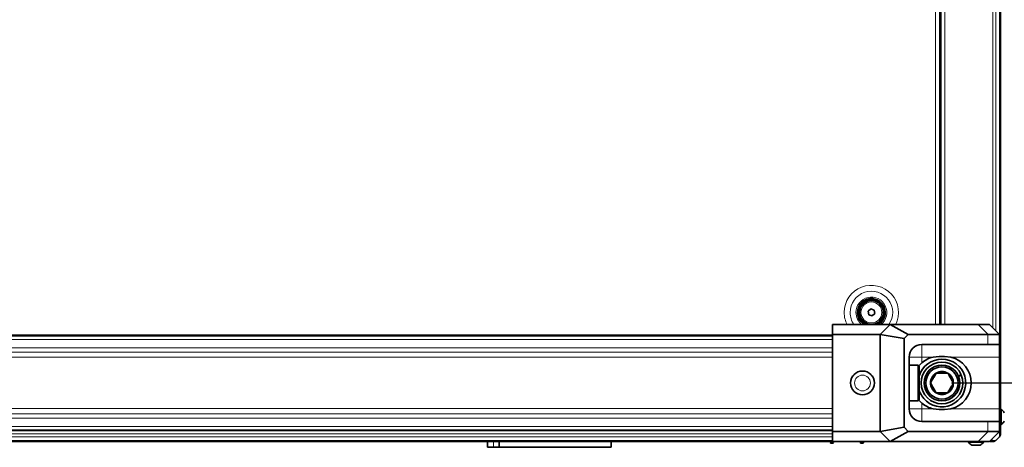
# Model space of a CAD drawing. Header units: millimetres. Extents: x 0 to 1118, y 0 to 864.
# Tile 87 of 91: x 828 to 994, y 471 to 543. Entities that reach past the tile are written whole.
import ezdxf

# ---------------------------------------------------------------- set-up
doc = ezdxf.new("R2010")
doc.units = ezdxf.units.MM
doc.layers.add('ALPHAREV', color=7, linetype='Continuous', lineweight=25)
doc.styles.add('SLDTEXTSTYLE0', font='TXT', dxfattribs={"width": 0.605})
doc.dimstyles.new('SLDDIMSTYLE2', dxfattribs={"dimtxt": 3.175, "dimasz": 4.572, "dimexe": 0, "dimexo": 0.0625, "dimgap": 0.79375, "dimtad": 0, "dimtih": 1, "dimtoh": 1, "dimdec": 0, "dimlfac": 3, "dimrnd": 1e-09, "dimzin": 12, "dimdsep": 46, "dimtxsty": 'SLDTEXTSTYLE0', "dimsah": 1, "dimcen": 0.09, "dimadec": 0, "dimazin": 3, "dimtfac": 1, "dimtofl": 0, "dimtmove": 0, "dimatfit": 3, "dimfxl": 1, "dimfrac": 2, "dimtolj": 1, "dimtzin": 12, "dimarcsym": 0})

# ---------------------------------------------------------------- blocks, each defined once
blk = doc.blocks.new('_D_1')
at = {"layer": 'ALPHAREV'}
for p, q in [((984.65, 673.68), (1031.35, 673.68)), ((1029.75, 673.68), (1029.75, 580.85)), ((1029.14, 580.12), (1028.05, 580.12)), ((1028.05, 580.12), (1028.05, 575.25)), ((1037.63, 580.12), (1038.72, 580.12)), ((1038.72, 580.12), (1038.72, 575.25)), ((1028.05, 575.25), (1029.14, 575.25)), ((1038.72, 575.25), (1037.63, 575.25)), ((1029.75, 481.68), (1029.75, 574.52)), ((984.65, 481.68), (1031.35, 481.68))]:
    blk.add_line(p, q, dxfattribs=at)
for points in [[(1029.75, 673.68), (1028.98, 669.11), (1030.51, 669.11)], [(1029.75, 481.68), (1030.51, 486.25), (1028.98, 486.25)]]:
    blk.add_solid(points, dxfattribs=at)
at = {"layer": 'ALPHAREV', "char_height": 3.175, "attachment_point": 1, "style": 'SLDTEXTSTYLE0'}
for s, insert in [('576', (1019.68, 579.34)), ('22.7', (1029.14, 579.34))]:
    blk.add_mtext(s, dxfattribs=dict(at, insert=insert))

msp = doc.modelspace()

# ---------------------------------------------------------------- linework, layer by layer
at = {"color": 7, "linetype": 'Continuous', "lineweight": 35}
for p, q in [((992.881, 667.299), (992.881, 488.066)), ((982.698, 663.883), (982.698, 491.483)), ((982.881, 663.883), (982.881, 491.483)), ((970.651, 493.712), (971.102, 494.102)), ((971.102, 494.102), (971.666, 493.906)), ((971.666, 493.906), (971.778, 493.321)), ((970.763, 493.126), (970.651, 493.712)), ((971.327, 492.93), (970.763, 493.126)), ((971.778, 493.321), (971.327, 492.93)), ((964.714, 489.816), (964.714, 491.483)), ((964.714, 491.483), (974.357, 491.483)), ((972.691, 489.816), (974.357, 491.483)), ((977.405, 489.816), (974.357, 491.483)), ((974.357, 491.483), (989.115, 491.483)), ((989.115, 491.483), (991.048, 491.483)), ((991.048, 491.483), (992.714, 489.816)), ((743.381, 489.683), (964.714, 489.683)), ((972.691, 489.816), (964.714, 489.816)), ((964.714, 489.816), (964.714, 473.549)), ((976.714, 489.126), (972.691, 489.816)), ((972.691, 489.816), (972.691, 473.549)), ((976.714, 489.126), (977.405, 489.816)), ((976.714, 474.24), (976.714, 489.126)), ((977.405, 489.816), (990.762, 489.816)), ((992.714, 489.816), (992.714, 488.149)), ((992.714, 489.816), (992.714, 489.816)), ((990.762, 488.149), (979.664, 488.149)), ((992.714, 488.149), (990.762, 488.149)), ((992.714, 488.149), (992.714, 486.033)), ((992.881, 488.066), (992.714, 488.066)), ((992.881, 488), (992.881, 479.517)), ((977.548, 486.033), (977.548, 477.333)), ((982.598, 486.149), (981.583, 486.033)), ((983.498, 486.149), (982.598, 486.149)), ((984.512, 486.033), (983.498, 486.149)), ((992.714, 486.033), (992.714, 477.333)), ((979.048, 484.683), (977.548, 484.683)), ((979.214, 484.516), (979.048, 484.683)), ((979.048, 478.683), (979.048, 484.683)), ((979.664, 485.051), (979.197, 484.534)), ((979.214, 484.516), (979.214, 478.849)), ((986.259, 483.076), (985.798, 482.881)), ((985.824, 482.82), (986.285, 483.014)), ((992.881, 479.517), (992.881, 479.316)), ((977.548, 478.683), (979.048, 478.683)), ((979.048, 478.683), (979.214, 478.849)), ((982.598, 477.216), (981.583, 477.333)), ((984.512, 477.333), (983.498, 477.216)), ((992.714, 475.216), (992.714, 477.333)), ((983.498, 477.216), (982.598, 477.216)), ((992.968, 477.236), (992.881, 477.236)), ((992.968, 476.209), (992.968, 477.236)), ((992.968, 474.736), (992.968, 476.209)), ((976.714, 474.24), (972.691, 473.549)), ((976.714, 474.24), (977.405, 473.549)), ((990.762, 475.216), (979.664, 475.216)), ((992.714, 475.216), (990.762, 475.216)), ((992.714, 473.549), (992.714, 475.216)), ((992.881, 474.736), (992.968, 474.736)), ((964.714, 473.683), (743.381, 473.683)), ((972.691, 473.549), (964.714, 473.549)), ((964.714, 473.549), (964.714, 471.883)), ((972.691, 473.549), (974.357, 471.883)), ((977.405, 473.549), (974.357, 471.883)), ((977.405, 473.549), (990.762, 473.549)), ((991.048, 471.883), (992.714, 473.549)), ((992.686, 472.654), (992.076, 472.045)), ((992.714, 473.549), (992.714, 473.549)), ((976.664, 471.849), (731.431, 471.849)), ((906.811, 471.849), (906.811, 470.883)), ((907.811, 470.883), (906.811, 470.883)), ((908.798, 470.883), (907.811, 470.883)), ((908.798, 471.849), (908.798, 470.883)), ((927.578, 470.883), (908.798, 470.883)), ((927.578, 470.883), (927.578, 471.849)), ((964.669, 471.554), (964.489, 471.554)), ((964.714, 471.883), (974.357, 471.883)), ((969.707, 471.556), (969.526, 471.556)), ((974.357, 471.883), (989.115, 471.883)), ((976.664, 471.849), (976.664, 471.883)), ((985.214, 471.849), (976.73, 471.849)), ((985.414, 471.849), (985.214, 471.849)), ((987.494, 471.849), (987.494, 471.763)), ((987.494, 471.763), (988.624, 471.763)), ((988.041, 471.223), (988.677, 471.223)), ((988.624, 471.763), (989.994, 471.763)), ((988.677, 471.223), (989.448, 471.223)), ((989.115, 471.883), (991.048, 471.883)), ((989.994, 471.763), (989.994, 471.849))]:
    msp.add_line(p, q, dxfattribs=at)
at = {"color": 7, "linetype": 'Continuous', "lineweight": 18}
for p, q in [((991.605, 664.44), (991.605, 490.926)), ((992.076, 664.911), (992.076, 490.454)), ((992.686, 665.521), (992.686, 489.845)), ((981.964, 663.883), (981.964, 491.483)), ((982.714, 663.883), (982.714, 491.483)), ((983.548, 663.883), (983.548, 491.483)), ((990.781, 489.816), (989.115, 491.483)), ((964.714, 489.563), (743.381, 489.563)), ((743.381, 488.971), (964.714, 488.971)), ((990.762, 488.149), (990.762, 489.816)), ((964.714, 487.608), (743.381, 487.608)), ((979.664, 488.149), (979.664, 486.033)), ((743.381, 486.839), (964.714, 486.839)), ((964.714, 485.992), (743.381, 485.992)), ((977.548, 486.033), (979.664, 486.033)), ((979.664, 486.033), (979.664, 485.051)), ((981.583, 486.033), (979.664, 486.033)), ((992.714, 486.033), (984.512, 486.033)), ((743.381, 477.373), (964.714, 477.373)), ((977.548, 477.333), (979.664, 477.333)), ((979.664, 477.333), (979.664, 478.314)), ((979.664, 475.216), (979.664, 477.333)), ((981.583, 477.333), (979.664, 477.333)), ((992.714, 477.333), (984.512, 477.333)), ((964.714, 476.527), (743.381, 476.527)), ((743.381, 475.758), (964.714, 475.758)), ((964.714, 474.395), (743.381, 474.395)), ((990.762, 475.216), (990.762, 473.549)), ((743.381, 473.803), (964.714, 473.803)), ((964.714, 473.126), (743.381, 473.126)), ((964.714, 472.654), (743.381, 472.654)), ((990.781, 473.549), (989.115, 471.883)), ((964.714, 472.045), (743.381, 472.045)), ((907.811, 471.849), (907.811, 470.883)), ((964.481, 471.849), (964.485, 471.705)), ((964.672, 471.705), (964.485, 471.705)), ((964.672, 471.705), (964.677, 471.849)), ((969.518, 471.883), (969.523, 471.707)), ((969.71, 471.707), (969.523, 471.707)), ((969.71, 471.707), (969.716, 471.883))]:
    msp.add_line(p, q, dxfattribs=at)
at = {"color": 7, "linetype": 'Continuous', "lineweight": 18, "flags": 128}
msp.add_lwpolyline([(985.414, 471.849), (985.322, 471.862), (985.267, 471.883)], dxfattribs=at)
at = {"color": 7, "linetype": 'Continuous', "lineweight": 35, "flags": 128}
msp.add_lwpolyline([(985.881, 471.849), (985.751, 471.862), (985.673, 471.883)], dxfattribs=at)
at = {"color": 7, "linetype": 'Continuous', "lineweight": 35}
for centre, radius in [((971.214, 493.516), 2), ((983.048, 481.683), 3), ((983.048, 481.683), 2.7), ((969.714, 481.683), 2)]:
    msp.add_circle(centre, radius, dxfattribs=at)
at = {"color": 7, "linetype": 'Continuous', "lineweight": 18}
for centre, radius in [((971.214, 493.516), 1.757), ((969.714, 481.683), 1.98), ((969.714, 481.683), 1.323)]:
    msp.add_circle(centre, radius, dxfattribs=at)
for radius, start, end in [(4.555, 333.48958, 180), (3.569, 325.2731, 180), (2.583, 308.08498, 180), (4.555, 180, 206.51042), (3.569, 180, 214.7269), (2.583, 180, 231.91502)]:
    msp.add_arc((971.214, 493.516), radius, start, end, dxfattribs=at)
at = {"color": 7, "linetype": 'Continuous', "lineweight": 35}
for centre, radius, start, end in [((971.214, 493.516), 2.333, 299.37492, 190.86263), ((971.214, 493.516), 2.25, 295.35074, 190.86263), ((971.214, 493.516), 2.1, 284.47565, 190.86263), ((971.214, 493.516), 2.333, 190.86263, 240.62508), ((971.214, 493.516), 2.25, 190.86263, 244.64926), ((971.214, 493.516), 2.1, 190.86263, 255.52435), ((979.664, 486.033), 2.117, 90, 180), ((983.048, 481.683), 4, 229.33973, 163.40216), ((982.598, 481.683), 4.467, 103.12409, 131.04993), ((983.498, 481.683), 4.467, 283.12409, 76.87591), ((983.048, 481.683), 3.5, 23.45021, 22.35884), ((983.048, 481.683), 1.925, 120, 180), ((983.048, 481.683), 1.925, 60, 120), ((983.048, 481.683), 1.925, 0, 60), ((983.048, 481.683), 1.925, 180, 240), ((983.048, 481.683), 1.925, 300, 0), ((983.048, 481.683), 4, 196.59784, 229.33973), ((983.048, 481.683), 1.925, 240, 300), ((992.214, 478.849), 0.667, 0, 41.40962), ((979.664, 477.333), 2.117, 180, 270), ((982.598, 481.683), 4.467, 228.95007, 256.87591), ((992.249, 475.986), 1.442, 29.2162, 60.11785), ((992.249, 475.986), 1.442, 299.88215, 330.7838), ((992.214, 473.126), 0.667, 315, 336.60475), ((964.669, 471.723), 0.169, 270.00001, 358.12256), ((988.744, 472.481), 1.442, 209.88215, 240.7838), ((988.744, 472.481), 1.442, 299.2162, 330.11785)]:
    msp.add_arc(centre, radius, start, end, dxfattribs=at)
for centre, major_axis, ratio, start_param, end_param in [((986.048, 496.483), (-6.159, 6.159), 0.4142136, 2.7488936, 2.7530531), ((992.214, 488), (0.667, 0), 0.0174551, 0, 0.7853982), ((986.048, 466.883), (6.159, 6.159), 0.4142136, 0.3885396, 0.3926991), ((976.73, 472.516), (0, 0.667), 0.0174551, 2.8240322, 3.1415927)]:
    msp.add_ellipse(centre, major_axis=major_axis, ratio=ratio, start_param=start_param, end_param=end_param, dxfattribs=at)
for points, knots in [([(992.714, 489.816), (992.695, 489.819), (992.656, 489.824), (992.361, 489.832), (991.896, 489.83), (991.351, 489.821), (990.937, 489.818), (990.781, 489.816)], [0, 0, 0, 0, 0.2138865, 0.4339709, 0.6478581, 0.8679536, 1, 1, 1, 1]), ([(982.085, 483.349), (982.02, 483.235), (981.885, 483.003), (981.637, 482.572), (981.37, 482.11), (981.199, 481.814), (981.123, 481.683)], [0, 0, 0, 0, 0.2164575, 0.4403159, 0.7519042, 1, 1, 1, 1]), ([(984.01, 483.349), (983.916, 483.349), (983.617, 483.349), (983.069, 483.349), (982.502, 483.349), (982.195, 483.349), (982.085, 483.349)], [0, 0, 0, 0, 0.1560255, 0.4937074, 0.8190578, 1, 1, 1, 1]), ([(984.972, 481.683), (984.906, 481.797), (984.772, 482.029), (984.523, 482.46), (984.256, 482.922), (984.086, 483.218), (984.01, 483.349)], [0, 0, 0, 0, 0.2164575, 0.4403159, 0.7519042, 1, 1, 1, 1]), ([(981.123, 481.683), (981.189, 481.569), (981.323, 481.336), (981.572, 480.905), (981.839, 480.443), (982.01, 480.147), (982.085, 480.016)], [0, 0, 0, 0, 0.2164575, 0.4403159, 0.7519042, 1, 1, 1, 1]), ([(984.01, 480.016), (984.076, 480.13), (984.21, 480.363), (984.459, 480.794), (984.726, 481.256), (984.896, 481.552), (984.972, 481.683)], [0, 0, 0, 0, 0.2164575, 0.4403159, 0.7519042, 1, 1, 1, 1]), ([(982.085, 480.016), (982.195, 480.016), (982.502, 480.016), (983.069, 480.016), (983.617, 480.016), (983.916, 480.016), (984.01, 480.016)], [0, 0, 0, 0, 0.1809422, 0.5062926, 0.8439745, 1, 1, 1, 1]), ([(992.881, 479.517), (992.881, 478.987), (992.881, 478.079), (992.881, 476.867), (992.881, 475.874), (992.881, 475.006), (992.881, 474.285), (992.881, 473.724), (992.881, 473.337), (992.881, 473.15), (992.881, 473.132), (992.881, 473.126)], [0, 0, 0, 0, 0.1584128, 0.2711139, 0.3838354, 0.4991898, 0.6083334, 0.7174776, 0.826751, 0.9360043, 1, 1, 1, 1]), ([(979.158, 478.844), (979.18, 478.814), (979.324, 478.619), (979.509, 478.454), (979.664, 478.314)], [0, 0, 0, 0, 0.1576444, 1, 1, 1, 1]), ([(992.714, 473.549), (992.695, 473.547), (992.656, 473.541), (992.361, 473.533), (991.896, 473.535), (991.351, 473.544), (990.937, 473.548), (990.781, 473.549)], [0, 0, 0, 0, 0.21388652, 0.43397086, 0.64785811, 0.8679536, 1, 1, 1, 1]), ([(991.605, 471.849), (991.589, 471.849), (991.559, 471.849), (991.403, 471.849), (991.22, 471.849), (991.16, 471.849)], [0, 0, 0, 0, 0.40144, 0.80281879, 1, 1, 1, 1])]:
    msp.add_open_spline(points, degree=3, knots=knots, dxfattribs=at)
at = {"color": 7, "linetype": 'Continuous', "lineweight": 18}
msp.add_open_spline([(992.686, 479.516), (992.715, 479.516), (992.773, 479.516), (992.834, 479.517), (992.874, 479.517), (992.879, 479.517), (992.881, 479.517)], degree=3, dxfattribs=at)
for points, knots in [([(992.686, 472.654), (992.686, 472.661), (992.686, 472.679), (992.68, 472.88), (992.672, 473.168), (992.669, 473.439), (992.668, 473.503)], [0, 0, 0, 0, 0.20137455, 0.54088493, 0.89061554, 1, 1, 1, 1]), ([(964.316, 471.82), (964.319, 471.805), (964.323, 471.782), (964.344, 471.755), (964.366, 471.737), (964.393, 471.722), (964.432, 471.708), (964.464, 471.706), (964.485, 471.705)], [0, 0, 0, 0, 0.2391485, 0.3677541, 0.4991241, 0.6306216, 0.7595944, 1, 1, 1, 1]), ([(964.485, 471.705), (964.486, 471.661), (964.488, 471.574), (964.489, 471.561), (964.489, 471.554)], [0, 0, 0, 0, 0.5073717, 1, 1, 1, 1]), ([(964.669, 471.554), (964.669, 471.561), (964.669, 471.574), (964.671, 471.661), (964.672, 471.705)], [0, 0, 0, 0, 0.492663, 1, 1, 1, 1]), ([(964.842, 471.82), (964.839, 471.805), (964.835, 471.782), (964.813, 471.755), (964.792, 471.737), (964.765, 471.722), (964.726, 471.708), (964.693, 471.706), (964.672, 471.705)], [0, 0, 0, 0, 0.2391485, 0.3677541, 0.4991241, 0.6306216, 0.7595944, 1, 1, 1, 1]), ([(969.354, 471.822), (969.356, 471.807), (969.361, 471.784), (969.382, 471.757), (969.404, 471.739), (969.431, 471.724), (969.47, 471.71), (969.502, 471.708), (969.523, 471.707)], [0, 0, 0, 0, 0.239137, 0.3677393, 0.4991084, 0.6306072, 0.7595834, 1, 1, 1, 1]), ([(969.523, 471.707), (969.524, 471.663), (969.526, 471.577), (969.526, 471.563), (969.526, 471.556)], [0, 0, 0, 0, 0.5073871, 1, 1, 1, 1]), ([(969.707, 471.556), (969.707, 471.563), (969.707, 471.577), (969.709, 471.663), (969.71, 471.707)], [0, 0, 0, 0, 0.4926482, 1, 1, 1, 1]), ([(969.879, 471.822), (969.877, 471.807), (969.872, 471.784), (969.851, 471.757), (969.829, 471.739), (969.802, 471.724), (969.763, 471.71), (969.731, 471.708), (969.71, 471.707)], [0, 0, 0, 0, 0.2391489, 0.3677548, 0.4991251, 0.6306227, 0.7595953, 1, 1, 1, 1]), ([(991.227, 472.062), (991.269, 472.062), (991.522, 472.059), (991.787, 472.052), (992.035, 472.045), (992.062, 472.045), (992.076, 472.045)], [0, 0, 0, 0, 0.0691667, 0.4158554, 0.7048465, 1, 1, 1, 1])]:
    msp.add_open_spline(points, degree=3, knots=knots, dxfattribs=at)
at = {"color": 7, "linetype": 'Continuous', "lineweight": 35}
for points in [[(992.686, 472.654), (992.715, 472.687), (992.773, 472.752), (992.834, 472.869), (992.874, 472.995), (992.879, 473.082), (992.881, 473.126)], [(964.319, 471.718), (964.323, 471.696), (964.329, 471.653), (964.368, 471.599), (964.424, 471.561), (964.467, 471.556), (964.489, 471.554)], [(969.357, 471.72), (969.36, 471.698), (969.367, 471.655), (969.406, 471.601), (969.461, 471.563), (969.505, 471.558), (969.526, 471.556)], [(969.876, 471.72), (969.873, 471.698), (969.866, 471.655), (969.827, 471.601), (969.772, 471.563), (969.728, 471.558), (969.707, 471.556)], [(992.076, 472.045), (992.044, 472.016), (991.978, 471.957), (991.861, 471.897), (991.736, 471.857), (991.649, 471.852), (991.605, 471.849)]]:
    msp.add_open_spline(points, degree=3, dxfattribs=at)

# ---------------------------------------------------------------- dimensions: what is measured, and where the dimension line sits
at = {"layer": 'ALPHAREV'}
dim = msp.add_linear_dim(base=(1029.747, 673.683), p1=(983.048, 481.683), p2=(983.048, 673.683), angle=90, dimstyle='SLDDIMSTYLE2', dxfattribs=at)
dim.commit()
dim.dimension.update_dxf_attribs({"geometry": '_D_1', "text_midpoint": (1029.747, 577.683), "dimtype": 160})

doc.saveas('drawing.dxf')
